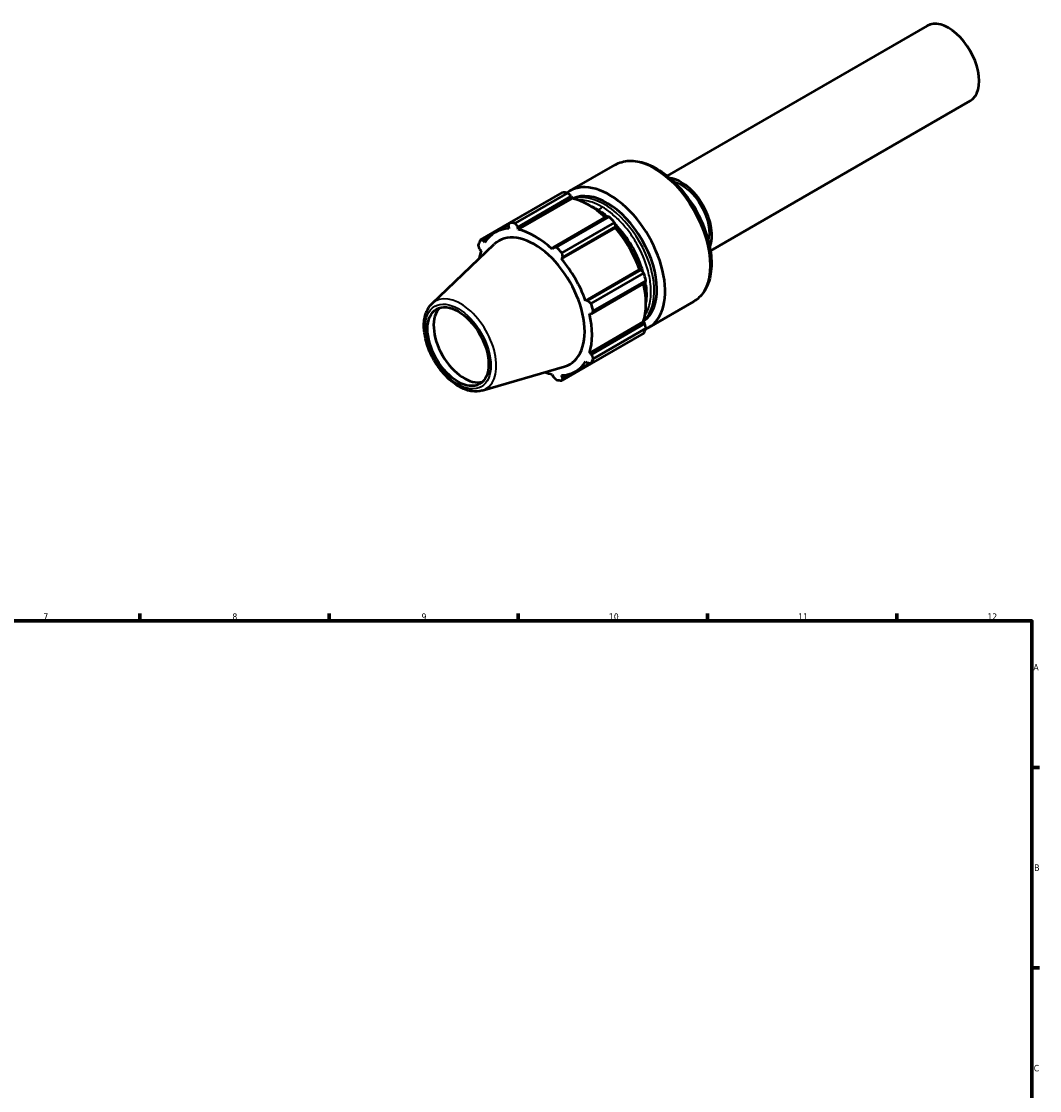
# Model space of a CAD drawing. Header units: millimetres. Extents: x -159 to 907, y -211 to 796.
# Tile 6 of 6: x 447 to 824, y 400 to 796. Entities that reach past the tile are written whole.
import ezdxf

# ---------------------------------------------------------------- set-up
doc = ezdxf.new("R2010")
doc.units = ezdxf.units.MM
for name, color, linetype, lineweight in [('Border (ANSI)', 7, 'Continuous', 70), ('Visible (ANSI)', 7, 'Continuous', 50), ('Visible Narrow (ANSI)', 7, 'Continuous', 35)]:
    doc.layers.add(name, color=color, linetype=linetype, lineweight=lineweight)
doc.styles.add('Note Text (ANSI)', font='tahoma.ttf')

# ---------------------------------------------------------------- blocks, each defined once
blk = doc.blocks.new('Borders Default Border')
at = {"layer": 'Border (ANSI)'}
for p, q in [((490.58, 574), (490.58, 576.8)), ((560.67, 574), (560.67, 576.8)), ((630.75, 574), (630.75, 576.8)), ((700.83, 574), (700.83, 576.8)), ((770.92, 574), (770.92, 576.8)), ((821, 519.75), (823.8, 519.75)), ((821, 445.5), (823.8, 445.5))]:
    blk.add_line(p, q, dxfattribs=at)
at = {"layer": 'Border (ANSI)', "flags": 128}
blk.add_lwpolyline([(20, 20), (20, 574), (821, 574), (821, 20), (20, 20)], dxfattribs=at)
at = {"layer": 'Border (ANSI)', "color": 5, "true_color": 0x0000ff, "char_height": 2.4, "attachment_point": 7, "style": 'Note Text (ANSI)'}
for s, insert in [('7', (454.8, 574.4)), ('8', (524.84, 574.35)), ('9', (594.92, 574.35)), ('10', (664.35, 574.35)), ('11', (734.43, 574.4)), ('12', (804.52, 574.4)), ('A', (821.58, 555.68)), ('B', (821.87, 481.43)), ('C', (821.71, 407.13))]:
    blk.add_mtext(s, dxfattribs=dict(at, insert=insert))

msp = doc.modelspace()

# ---------------------------------------------------------------- linework, layer by layer
at = {"layer": 'Visible (ANSI)'}
for p, q in [((782.17, 794.42), (685.91, 738.84)), ((798.17, 766.7), (701.91, 711.13)), ((649.89, 733.29), (666.58, 742.92)), ((627.6, 721.47), (647.13, 732.74)), ((649.1, 732.55), (629.58, 721.27)), ((630.58, 719.89), (650.36, 731.31)), ((630.69, 718.96), (650.66, 730.49)), ((650.36, 731.31), (650.66, 730.49)), ((627.6, 721.47), (616.77, 715.21)), ((622.14, 717.91), (627.38, 720.94)), ((663.43, 723.76), (643.65, 712.34)), ((644.9, 712.43), (664.43, 723.7)), ((666.4, 721.61), (646.88, 710.34)), ((627.08, 720.23), (627.3, 719.3)), ((630.69, 718.96), (630.58, 719.89)), ((646.73, 708.08), (666.71, 719.61)), ((647.14, 708.65), (666.92, 720.07)), ((666.92, 720.07), (666.71, 719.61)), ((598.75, 691.51), (621.77, 713.52)), ((617.85, 714.9), (619.76, 716)), ((618.35, 714.13), (617.85, 714.9)), ((616.4, 711.7), (616.95, 711.03)), ((643.65, 712.34), (643.35, 711.66)), ((646.73, 708.08), (647.14, 708.65)), ((655.68, 692.58), (675.65, 704.11)), ((676.16, 704.07), (656.38, 692.65)), ((657.71, 691.57), (677.24, 702.85)), ((675.65, 704.11), (676.16, 704.07)), ((657.83, 687.77), (677.61, 699.19)), ((678.06, 700.09), (658.53, 688.82)), ((656.38, 692.65), (655.68, 692.58)), ((679.09, 682.71), (695.78, 692.34)), ((657.09, 687.86), (657.83, 687.77)), ((657.09, 673.24), (677.06, 684.77)), ((677.61, 684.11), (657.83, 672.69)), ((658.53, 671.13), (678.06, 682.4)), ((677.06, 684.77), (677.61, 684.11)), ((677.24, 680.59), (657.71, 669.32)), ((657.83, 672.69), (657.09, 673.24)), ((646.88, 663.06), (657.71, 669.32)), ((651.9, 666.36), (657.14, 669.39)), ((655.68, 670.14), (656.38, 669.49)), ((617.34, 659.31), (647.91, 668.24)), ((643.35, 665.31), (643.65, 664.5)), ((647.14, 664.15), (646.73, 664.97)), ((649.06, 665.26), (647.14, 664.15))]:
    msp.add_line(p, q, dxfattribs=at)
for centre, major_axis, start_param, end_param in [((790.17, 780.56), (8, -13.86), 0, 3.141593), ((691.17, 723.4), (-8, 13.86), 3.546499, 5.878279), ((656.77, 703.54), (-16, 27.71), 5.843222, 5.93775), ((664.49, 708), (-14.6, 25.29), 3.066979, 6.357799), ((663.58, 707.47), (-13.1, 22.69), 3.17835, 6.246428), ((656.99, 703.67), (14.88, -25.77), 2.067629, 2.661627), ((637.24, 692.27), (-16, 27.71), 5.843222, 5.93775), ((656.77, 703.54), (16, -27.71), 1.916232, 2.010759), ((637.02, 692.14), (-14.88, 25.77), 5.977753, 6.588618), ((636.68, 691.94), (-13.2, 22.86), 3.001707, 6.423071), ((637.02, 692.14), (-14.88, 25.77), 5.192355, 5.80322), ((656.99, 703.67), (14.88, -25.77), 1.265364, 1.876229), ((637.24, 692.27), (-16, 27.71), 0.345435, 0.439963), ((637.02, 692.14), (14.88, -25.77), 3.621558, 3.754434), ((637.24, 692.27), (16, -27.71), 1.916232, 2.010759), ((637.02, 692.14), (-14.88, 25.77), 4.406956, 5.017822), ((656.77, 703.54), (16, -27.71), 1.130833, 1.225361), ((656.99, 703.67), (14.88, -25.77), 0.479966, 1.073963), ((610.7, 676.95), (8, -13.86), 3.28349, 6.141288), ((637.24, 692.27), (16, -27.71), 1.130833, 1.225361), ((637.02, 692.14), (-14.88, 25.77), 3.621558, 4.232423), ((656.77, 703.54), (16, -27.71), 0.345435, 0.439963), ((637.02, 692.14), (14.88, -25.77), 5.977753, 6.588618), ((637.24, 692.27), (16, -27.71), 0.345435, 0.439963), ((637.02, 692.14), (14.88, -25.77), 5.670344, 5.80322), ((637.24, 692.27), (16, -27.71), 5.843222, 5.93775)]:
    msp.add_ellipse(centre, major_axis=major_axis, ratio=0.57735, start_param=start_param, end_param=end_param, dxfattribs=at)
msp.add_ellipse((608.44, 675.64), major_axis=(8, -13.86), ratio=0.57735, dxfattribs=at)
for points, knots in [([(666.58, 742.92), (668.14, 743.82), (669.93, 744.32), (673.81, 744.51), (675.92, 744.15), (680.3, 742.59), (682.58, 741.33), (687.02, 738.06), (689.18, 736.04), (693.14, 731.45), (694.94, 728.89), (698.03, 723.49), (699.31, 720.64), (701.23, 714.94), (701.87, 712.08), (702.41, 706.61), (702.32, 704), (701.37, 699.32), (700.51, 697.24), (698.32, 694.22), (697.14, 693.13), (695.78, 692.34)], [3.926991, 3.926991, 3.926991, 3.926991, 4.21625, 4.21625, 4.523017, 4.523017, 4.849449, 4.849449, 5.178663, 5.178663, 5.506358, 5.506358, 5.83338, 5.83338, 6.161143, 6.161143, 6.490401, 6.490401, 6.816269, 6.816269, 7.068583, 7.068583, 7.068583, 7.068583]), ([(657.48, 727.68), (658.12, 727.41), (658.77, 727.1), (660.58, 726.12), (661.74, 725.36), (662.88, 724.5)], [4.5773023, 4.5773023, 4.5773023, 4.5773023, 4.6804634, 4.6804634, 4.8688315, 4.8688315, 4.8688315, 4.8688315]), ([(677.97, 698.36), (678.15, 696.94), (678.23, 695.55), (678.17, 693.49), (678.11, 692.78), (678.03, 692.09)], [6.1267428, 6.1267428, 6.1267428, 6.1267428, 6.3151109, 6.3151109, 6.418272, 6.418272, 6.418272, 6.418272]), ([(617.34, 659.31), (616.19, 658.97), (614.94, 658.9), (612.27, 659.27), (610.83, 659.76), (607.92, 661.28), (606.45, 662.34), (603.68, 664.88), (602.37, 666.37), (600.05, 669.61), (599.04, 671.37), (597.39, 674.99), (596.76, 676.85), (595.94, 680.51), (595.75, 682.32), (595.88, 685.69), (596.2, 687.26), (597.27, 689.75), (597.92, 690.73), (598.75, 691.51)], [0.925283, 0.925283, 0.925283, 0.925283, 1.20726, 1.20726, 1.522728, 1.522728, 1.85644, 1.85644, 2.189931, 2.189931, 2.521371, 2.521371, 2.852806, 2.852806, 3.186273, 3.186273, 3.520037, 3.520037, 3.787106, 3.787106, 3.787106, 3.787106])]:
    msp.add_open_spline(points, degree=3, knots=knots, dxfattribs=at)
for points, weights in [([(650.36, 731.31), (649.75, 731.91), (649.1, 732.55)], [1.00342942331, 1.0021223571, 1]), ([(627.08, 720.23), (627.34, 720.84), (627.6, 721.47)], [1.00342942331, 1.0021223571, 1]), ([(629.58, 721.27), (630.09, 720.56), (630.58, 719.89)], [1, 1.0021223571, 1.00342942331]), ([(664.43, 723.7), (663.92, 723.73), (663.43, 723.76)], [1, 1.0021223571, 1.00342942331]), ([(666.92, 720.07), (666.67, 720.83), (666.4, 721.61)], [1.00342942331, 1.0021223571, 1]), ([(616.4, 711.7), (616.18, 712.53), (615.95, 713.41)], [1.00342942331, 1.0021223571, 1]), ([(616.77, 715.21), (617.32, 715.05), (617.85, 714.9)], [1, 1.0021223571, 1.00342942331]), ([(643.65, 712.34), (644.26, 712.38), (644.9, 712.43)], [1.00342942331, 1.0021223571, 1]), ([(646.88, 710.34), (647.01, 709.48), (647.14, 708.65)], [1, 1.0021223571, 1.00342942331]), ([(677.24, 702.85), (676.69, 703.47), (676.16, 704.07)], [1, 1.0021223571, 1.00342942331]), ([(677.61, 699.19), (677.83, 699.64), (678.06, 700.09)], [1.00342942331, 1.0021223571, 1]), ([(656.38, 692.65), (657.03, 692.12), (657.71, 691.57)], [1.00342942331, 1.0021223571, 1]), ([(658.53, 688.82), (658.17, 688.29), (657.83, 687.77)], [1, 1.0021223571, 1.00342942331]), ([(678.06, 682.4), (677.83, 683.27), (677.61, 684.11)], [1, 1.0021223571, 1.00342942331]), ([(657.71, 669.32), (657.03, 669.4), (656.38, 669.49)], [1, 1.0021223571, 1.00342942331]), ([(657.83, 672.69), (658.17, 671.92), (658.53, 671.13)], [1.00342942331, 1.0021223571, 1]), ([(644.9, 663.26), (644.26, 663.89), (643.65, 664.5)], [1, 1.0021223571, 1.00342942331]), ([(647.14, 664.15), (647.01, 663.62), (646.88, 663.06)], [1.00342942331, 1.0021223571, 1])]:
    msp.add_rational_spline(points, weights, degree=2, dxfattribs=at)
at = {"layer": 'Visible Narrow (ANSI)'}
for centre, major_axis, ratio, start_param, end_param in [((681.18, 717.63), (-14.6, 25.29), 0.57735, 3.141593, 6.283185), ((662.61, 706.91), (13.1, -22.69), 0.57735, 0.123985, 3.017608), ((691.17, 723.4), (-7.36, 12.75), 0.57735, 3.666862, 5.757916), ((690.04, 722.75), (6.56, -11.36), 0.57735, 1.205139, 1.936454), ((660.89, 727.74), (-0.8, -1.39), 0.577819, 0.089353, 1.637277), ((659.2, 704.95), (13.1, -22.69), 0.57735, 2.142908, 2.256322), ((659.2, 704.95), (13.1, -22.69), 0.57735, 1.212753, 1.928839), ((659.2, 704.95), (13.1, -22.69), 0.57735, 0.885271, 0.998684), ((609.35, 676.17), (9.39, -16.26), 0.57735, 6.1433, 9.564663)]:
    msp.add_ellipse(centre, major_axis=major_axis, ratio=ratio, start_param=start_param, end_param=end_param, dxfattribs=at)
msp.add_ellipse((608.44, 675.64), major_axis=(-8.6, 14.9), ratio=0.57735, dxfattribs=at)
for points, knots in [([(661.74, 727.37), (660.51, 728.08), (659.28, 728.65), (657.13, 729.38), (656.2, 729.6), (654.53, 729.83), (653.76, 729.86), (653.02, 729.82)], [8.339686, 8.339686, 8.339686, 8.339686, 8.880681, 8.880681, 9.300952, 9.300952, 9.67118, 9.67118, 9.67118, 9.67118]), ([(677.65, 687.15), (678.11, 687.85), (678.51, 688.64), (679.17, 690.38), (679.43, 691.36), (679.94, 694.34), (679.99, 696.48), (679.55, 700.58), (679.17, 702.48), (677.77, 707.39), (676.46, 710.5), (674.02, 714.83), (673.12, 716.24), (671.19, 718.92), (670.15, 720.19), (667.89, 722.65), (666.64, 723.83), (664.16, 725.84), (662.95, 726.68), (661.74, 727.37)], [19.513757, 19.513757, 19.513757, 19.513757, 19.934719, 19.934719, 20.373926, 20.373926, 21.19551, 21.19551, 21.846568, 21.846568, 22.880007, 22.880007, 23.396729, 23.396729, 23.913446, 23.913446, 24.487202, 24.487202, 25.019059, 25.019059, 25.019059, 25.019059]), ([(662.88, 724.49), (663.14, 724.3), (663.39, 724.1), (663.71, 723.84), (663.77, 723.79), (663.84, 723.74)], [-24.6008756, -24.6008756, -24.6008756, -24.6008756, -24.4872017, -24.4872017, -24.4586855, -24.4586855, -24.4586855, -24.4586855]), ([(666.52, 721.28), (666.81, 720.98), (667.1, 720.68), (668.45, 719.21), (669.48, 717.94), (671.42, 715.26), (672.32, 713.85), (674.75, 709.52), (676.06, 706.4), (676.95, 703.3), (676.98, 703.21), (677, 703.11)], [-24.05032, -24.05032, -24.05032, -24.05032, -23.913446, -23.913446, -23.396729, -23.396729, -22.880007, -22.880007, -21.846568, -21.846568, -21.814546, -21.814546, -21.814546, -21.814546])]:
    msp.add_open_spline(points, degree=3, knots=knots, dxfattribs=at)
msp.add_open_spline([(677.79, 699.56), (677.86, 699.16), (677.92, 698.76), (677.97, 698.36)], degree=3, dxfattribs=at)

# ---------------------------------------------------------------- block references
msp.add_blockref('Borders Default Border', (0, 0))

doc.saveas('drawing.dxf')
